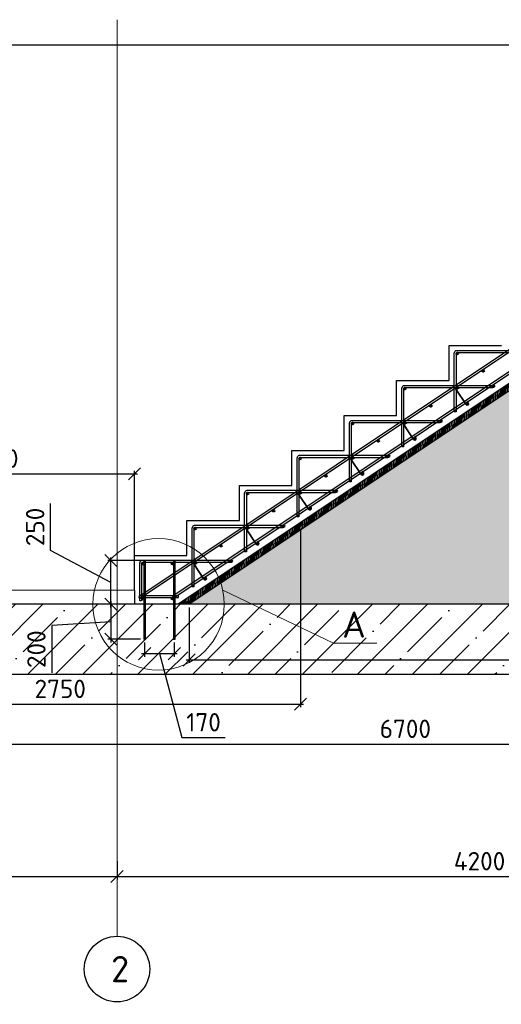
# Model space of a CAD drawing. Header units: millimetres. Extents: x 125896 to 2572636, y -120305 to 130347.
# Tile 64 of 256: x 301856 to 307368, y 44214 to 55476. Entities that reach past the tile are written whole.
import ezdxf

# ---------------------------------------------------------------- set-up
doc = ezdxf.new("R2010")
doc.units = ezdxf.units.MM
doc.linetypes.add('CENTER', pattern=[2, 1.25, -0.25, 0.25, -0.25])
doc.linetypes.add('CENTER2', pattern=[28.575, 19.05, -3.175, 3.175, -3.175])
for name, color, linetype, lineweight in [('Арматура', 152, 'Continuous', 40), ('ОСИ', 7, 'CENTER', 15), ('Основная 0.35', 200, 'Continuous', 35), ('Столовая Двери и окна', 7, 'Continuous', 15), ('ТЕКСТ', 7, 'Continuous', 15)]:
    doc.layers.add(name, color=color, linetype=linetype, lineweight=lineweight)
doc.layers.add('СПДС_Оси', color=7, linetype='Continuous')
doc.layers.add('ФВ-2', color=7, linetype='Continuous')
doc.styles.get("Standard").update_dxf_attribs({"font": 'isocpeur.ttf'})
doc.styles.add('ГОСТ', font='isocpeur.ttf')
doc.dimstyles.new('Осевые', dxfattribs={"dimscale": 0.7, "dimtxt": 450, "dimasz": 400, "dimexe": 100, "dimexo": 100, "dimgap": 100, "dimtad": 1, "dimdec": 0, "dimzin": 0, "dimdsep": 46, "dimtxsty": 'Standard', "dimblk": 'OBLIQUE', "dimcen": 9, "dimdle": 100, "dimazin": 0, "dimtm": 1e-09, "dimtfac": 1, "dimtdec": 0, "dimtofl": 0, "dimtmove": 0, "dimatfit": 3, "dimfxl": 1, "dimtolj": 1, "dimtzin": 0, "dimarcsym": 0})

# ---------------------------------------------------------------- blocks, each defined once
blk = doc.blocks.new('_OBLIQUE')
at = {"color": 0, "linetype": 'ByBlock'}
blk.add_line((-0.5, -0.5), (0.5, 0.5), dxfattribs=at)
blk = doc.blocks.new('*D511')
at = {"layer": 'Defpoints', "color": 0, "linetype": 'ByBlock', "lineweight": 20, "ltscale": 13, "transparency": 16777216}
for p in [(299570, 48789), (312970, 48789), (312970, 47190)]:
    blk.add_point(p, dxfattribs=at)
at = {"layer": 'ОСИ', "color": 0, "linetype": 'ByBlock', "lineweight": -2, "ltscale": 13, "transparency": 16777216}
for p, q in [((299570, 48754), (299570, 47155)), ((312970, 48754), (312970, 47155)), ((299535, 47190), (313005, 47190))]:
    blk.add_line(p, q, dxfattribs=at)
at = {"layer": 'ОСИ', "color": 0, "linetype": 'ByBlock', "lineweight": -2, "ltscale": 13, "transparency": 16777216, "xscale": 140, "yscale": 140, "zscale": 140, "rotation": 180}
blk.add_blockref('_OBLIQUE', (299570, 47190), dxfattribs=at)
at = {"layer": 'ОСИ', "color": 0, "linetype": 'ByBlock', "lineweight": -2, "ltscale": 13, "transparency": 16777216, "xscale": 140, "yscale": 140, "zscale": 140}
blk.add_blockref('_OBLIQUE', (312970, 47190), dxfattribs=at)
at = {"layer": 'ОСИ', "color": 0, "linetype": 'ByBlock', "ltscale": 13, "transparency": 16777216, "insert": (306270, 47365), "char_height": 210, "attachment_point": 5}
blk.add_mtext('\\A1;6700', dxfattribs=at)
blk = doc.blocks.new('*D508')
at = {"layer": 'Defpoints', "color": 0, "linetype": 'ByBlock', "lineweight": 20, "ltscale": 13, "transparency": 16777216}
for p in [(305070, 49684), (299570, 48277), (305070, 47647)]:
    blk.add_point(p, dxfattribs=at)
at = {"layer": 'ОСИ', "color": 0, "linetype": 'ByBlock', "lineweight": -2, "ltscale": 13, "transparency": 16777216}
for p, q in [((305070, 49649), (305070, 47612)), ((299570, 48242), (299570, 47612)), ((299535, 47647), (305105, 47647))]:
    blk.add_line(p, q, dxfattribs=at)
at = {"layer": 'ОСИ', "color": 0, "linetype": 'ByBlock', "lineweight": -2, "ltscale": 13, "transparency": 16777216, "xscale": 140, "yscale": 140, "zscale": 140, "rotation": 180}
blk.add_blockref('_OBLIQUE', (299570, 47647), dxfattribs=at)
at = {"layer": 'ОСИ', "color": 0, "linetype": 'ByBlock', "lineweight": -2, "ltscale": 13, "transparency": 16777216, "xscale": 140, "yscale": 140, "zscale": 140}
blk.add_blockref('_OBLIQUE', (305070, 47647), dxfattribs=at)
at = {"layer": 'ОСИ', "color": 0, "linetype": 'ByBlock', "ltscale": 13, "transparency": 16777216, "insert": (302320, 47822), "char_height": 210, "attachment_point": 5}
blk.add_mtext('\\A1;2750', dxfattribs=at)
blk = doc.blocks.new('*D513')
at = {"layer": 'Defpoints', "color": 0, "linetype": 'ByBlock', "lineweight": 20, "ltscale": 13, "transparency": 16777216}
for p in [(303210, 48789), (302900, 48389), (303275, 48389)]:
    blk.add_point(p, dxfattribs=at)
at = {"layer": 'ОСИ', "color": 0, "linetype": 'ByBlock', "lineweight": -2, "ltscale": 13, "transparency": 16777216}
for p, q in [((303175, 48789), (302865, 48789)), ((302900, 48824), (302900, 48354)), ((302900, 48589), (302222, 48545)), ((302222, 48545), (302222, 48006)), ((303240, 48389), (302865, 48389))]:
    blk.add_line(p, q, dxfattribs=at)
at = {"layer": 'ОСИ', "color": 0, "linetype": 'ByBlock', "lineweight": -2, "ltscale": 13, "transparency": 16777216, "xscale": 140, "yscale": 140, "zscale": 140}
for p, rotation in [((302900, 48789), 90), ((302900, 48389), 270)]:
    blk.add_blockref('_OBLIQUE', p, dxfattribs=dict(at, rotation=rotation))
at = {"layer": 'ОСИ', "color": 0, "linetype": 'ByBlock', "ltscale": 13, "transparency": 16777216, "insert": (302047, 48276), "char_height": 210, "attachment_point": 5, "rotation": 90}
blk.add_mtext('\\A1;200', dxfattribs=at)
blk = doc.blocks.new('*D514')
at = {"layer": 'Defpoints', "color": 0, "linetype": 'ByBlock', "lineweight": 20, "ltscale": 13, "transparency": 16777216}
for p in [(302900, 49289), (303295, 49289), (303230, 48789)]:
    blk.add_point(p, dxfattribs=at)
at = {"layer": 'ОСИ', "color": 0, "linetype": 'ByBlock', "lineweight": -2, "ltscale": 13, "transparency": 16777216}
for p, q in [((302208, 49404), (302208, 49943)), ((302900, 49039), (302208, 49404)), ((303260, 49289), (302865, 49289)), ((302900, 48754), (302900, 49324)), ((303195, 48789), (302865, 48789))]:
    blk.add_line(p, q, dxfattribs=at)
at = {"layer": 'ОСИ', "color": 0, "linetype": 'ByBlock', "lineweight": -2, "ltscale": 13, "transparency": 16777216, "xscale": 140, "yscale": 140, "zscale": 140}
for p, rotation in [((302900, 49289), 90), ((302900, 48789), 270)]:
    blk.add_blockref('_OBLIQUE', p, dxfattribs=dict(at, rotation=rotation))
at = {"layer": 'ОСИ', "color": 0, "linetype": 'ByBlock', "ltscale": 13, "transparency": 16777216, "insert": (302033, 49674), "char_height": 210, "attachment_point": 5, "rotation": 90}
blk.add_mtext('\\A1;250', dxfattribs=at)
blk = doc.blocks.new('*D515')
at = {"layer": 'Defpoints', "color": 0, "linetype": 'ByBlock', "lineweight": 20, "ltscale": 13, "transparency": 16777216}
for p in [(303285, 48389), (303625, 48389), (303625, 48225)]:
    blk.add_point(p, dxfattribs=at)
at = {"layer": 'ОСИ', "color": 0, "linetype": 'ByBlock', "lineweight": -2, "ltscale": 13, "transparency": 16777216}
for p, q in [((303285, 48354), (303285, 48190)), ((303625, 48354), (303625, 48190)), ((303250, 48225), (303660, 48225)), ((303455, 48225), (303712, 47265)), ((303712, 47265), (304209, 47265))]:
    blk.add_line(p, q, dxfattribs=at)
at = {"layer": 'ОСИ', "color": 0, "linetype": 'ByBlock', "lineweight": -2, "ltscale": 13, "transparency": 16777216, "xscale": 140, "yscale": 140, "zscale": 140, "rotation": 180}
blk.add_blockref('_OBLIQUE', (303285, 48225), dxfattribs=at)
at = {"layer": 'ОСИ', "color": 0, "linetype": 'ByBlock', "lineweight": -2, "ltscale": 13, "transparency": 16777216, "xscale": 140, "yscale": 140, "zscale": 140}
blk.add_blockref('_OBLIQUE', (303625, 48225), dxfattribs=at)
at = {"layer": 'ОСИ', "color": 0, "linetype": 'ByBlock', "ltscale": 13, "transparency": 16777216, "insert": (303960, 47440), "char_height": 210, "attachment_point": 5}
blk.add_mtext('\\A1;170', dxfattribs=at)
blk = doc.blocks.new('*D517')
at = {"layer": 'Defpoints', "color": 0, "linetype": 'ByBlock', "lineweight": 20, "ltscale": 13, "transparency": 16777216}
for p in [(303795, 48789, -360), (312570, 48789, -360), (312570, 48153)]:
    blk.add_point(p, dxfattribs=at)
at = {"layer": 'ОСИ', "color": 0, "linetype": 'ByBlock', "lineweight": -2, "ltscale": 13, "transparency": 16777216}
for p, q in [((303795, 48754), (303795, 48118)), ((312570, 48754), (312570, 48118)), ((303760, 48153), (312605, 48153))]:
    blk.add_line(p, q, dxfattribs=at)
at = {"layer": 'ОСИ', "color": 0, "linetype": 'ByBlock', "lineweight": -2, "ltscale": 13, "transparency": 16777216, "xscale": 140, "yscale": 140, "zscale": 140, "rotation": 180}
blk.add_blockref('_OBLIQUE', (303795, 48153), dxfattribs=at)
at = {"layer": 'ОСИ', "color": 0, "linetype": 'ByBlock', "lineweight": -2, "ltscale": 13, "transparency": 16777216, "xscale": 140, "yscale": 140, "zscale": 140}
blk.add_blockref('_OBLIQUE', (312570, 48153), dxfattribs=at)
at = {"layer": 'ОСИ', "color": 0, "linetype": 'ByBlock', "ltscale": 13, "transparency": 16777216, "insert": (308182, 48328), "char_height": 210, "attachment_point": 5}
blk.add_mtext('\\A1;4387', dxfattribs=at)
blk = doc.blocks.new('*D519')
at = {"layer": 'Defpoints', "color": 0, "linetype": 'ByBlock', "lineweight": 20, "ltscale": 13, "transparency": 16777216}
for p in [(312348, 54491, -360), (308309, 49686), (303670, 48789, -360), (303795, 48789, -360), (312570, 48789, -360)]:
    blk.add_point(p, dxfattribs=at)
at = {"layer": 'ОСИ', "color": 0, "linetype": 'ByBlock', "lineweight": -2, "ltscale": 13, "transparency": 16777216}
blk.add_arc((303795, 48789), 4602, 360, 33.6901, dxfattribs=at)
at = {"layer": 'ОСИ', "color": 0, "linetype": 'ByBlock', "lineweight": -2, "ltscale": 13, "transparency": 16777216, "xscale": 140, "yscale": 140, "zscale": 140}
for p, rotation in [((307624, 51342), 123.6900675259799), ((308397, 48789), 269.9999999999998)]:
    blk.add_blockref('_OBLIQUE', p, dxfattribs=dict(at, rotation=rotation))
at = {"layer": 'ОСИ', "color": 0, "linetype": 'ByBlock', "ltscale": 13, "transparency": 16777216, "insert": (308367, 50174), "char_height": 210, "attachment_point": 5, "rotation": 286.845}
blk.add_mtext('\\A1;33.7°', dxfattribs=at)
blk = doc.blocks.new('*D522')
at = {"layer": 'Defpoints', "color": 0, "linetype": 'ByBlock', "lineweight": 20, "ltscale": 13, "transparency": 16777216}
for p in [(303170, 50281), (299970, 49052), (303170, 49052)]:
    blk.add_point(p, dxfattribs=at)
at = {"layer": 'ОСИ', "color": 0, "linetype": 'ByBlock', "lineweight": -2, "ltscale": 13, "transparency": 16777216}
for p, q in [((299935, 50281), (303205, 50281)), ((299970, 49087), (299970, 50316)), ((303170, 49087), (303170, 50316))]:
    blk.add_line(p, q, dxfattribs=at)
at = {"layer": 'ОСИ', "color": 0, "linetype": 'ByBlock', "lineweight": -2, "ltscale": 13, "transparency": 16777216, "xscale": 140, "yscale": 140, "zscale": 140, "rotation": 180}
blk.add_blockref('_OBLIQUE', (299970, 50281), dxfattribs=at)
at = {"layer": 'ОСИ', "color": 0, "linetype": 'ByBlock', "lineweight": -2, "ltscale": 13, "transparency": 16777216, "xscale": 140, "yscale": 140, "zscale": 140}
blk.add_blockref('_OBLIQUE', (303170, 50281), dxfattribs=at)
at = {"layer": 'ОСИ', "color": 0, "linetype": 'ByBlock', "ltscale": 13, "transparency": 16777216, "insert": (301570, 50456), "char_height": 210, "attachment_point": 5}
blk.add_mtext('\\A1;1600', dxfattribs=at)
blk = doc.blocks.new('*D523')
at = {"layer": 'Defpoints', "color": 0, "linetype": 'ByBlock', "lineweight": 20, "ltscale": 13, "transparency": 16777216}
for p in [(299570, 47059), (302970, 45885), (302970, 45676)]:
    blk.add_point(p, dxfattribs=at)
at = {"layer": 'ОСИ', "color": 0, "linetype": 'ByBlock', "lineweight": -2, "ltscale": 13, "transparency": 16777216}
for p, q in [((299570, 47024), (299570, 45641)), ((302970, 45850), (302970, 45641)), ((299535, 45676), (303005, 45676))]:
    blk.add_line(p, q, dxfattribs=at)
at = {"layer": 'ОСИ', "color": 0, "linetype": 'ByBlock', "lineweight": -2, "ltscale": 13, "transparency": 16777216, "xscale": 140, "yscale": 140, "zscale": 140, "rotation": 180}
blk.add_blockref('_OBLIQUE', (299570, 45676), dxfattribs=at)
at = {"layer": 'ОСИ', "color": 0, "linetype": 'ByBlock', "lineweight": -2, "ltscale": 13, "transparency": 16777216, "xscale": 140, "yscale": 140, "zscale": 140}
blk.add_blockref('_OBLIQUE', (302970, 45676), dxfattribs=at)
at = {"layer": 'ОСИ', "color": 0, "linetype": 'ByBlock', "ltscale": 13, "transparency": 16777216, "insert": (301270, 45851), "char_height": 210, "width": 583.33, "attachment_point": 5}
blk.add_mtext('\\A1;1700', dxfattribs=at)
blk = doc.blocks.new('*D524')
at = {"layer": 'Defpoints', "color": 0, "linetype": 'ByBlock', "lineweight": 20, "ltscale": 13, "transparency": 16777216}
for p in [(302970, 45885), (311370, 45885), (311370, 45676)]:
    blk.add_point(p, dxfattribs=at)
at = {"layer": 'ОСИ', "color": 0, "linetype": 'ByBlock', "lineweight": -2, "ltscale": 13, "transparency": 16777216}
for p, q in [((302970, 45850), (302970, 45641)), ((311370, 45850), (311370, 45641)), ((302935, 45676), (311405, 45676))]:
    blk.add_line(p, q, dxfattribs=at)
at = {"layer": 'ОСИ', "color": 0, "linetype": 'ByBlock', "lineweight": -2, "ltscale": 13, "transparency": 16777216, "xscale": 140, "yscale": 140, "zscale": 140, "rotation": 180}
blk.add_blockref('_OBLIQUE', (302970, 45676), dxfattribs=at)
at = {"layer": 'ОСИ', "color": 0, "linetype": 'ByBlock', "lineweight": -2, "ltscale": 13, "transparency": 16777216, "xscale": 140, "yscale": 140, "zscale": 140}
blk.add_blockref('_OBLIQUE', (311370, 45676), dxfattribs=at)
at = {"layer": 'ОСИ', "color": 0, "linetype": 'ByBlock', "ltscale": 13, "transparency": 16777216, "insert": (307119, 45851), "char_height": 210, "width": 583.33, "attachment_point": 5}
blk.add_mtext('\\A1;4200', dxfattribs=at)

msp = doc.modelspace()

# ---------------------------------------------------------------- hatches: boundary and pattern name
at = {"layer": 'Арматура'}
h = msp.add_hatch(color=256, dxfattribs=at)
edge = h.paths.add_edge_path()
edge.add_arc((306863.8, 51655.3), 10, 0, 360)
h = msp.add_hatch(color=256, dxfattribs=at)
edge = h.paths.add_edge_path()
edge.add_arc((307160.3, 51458.8), 10, 0, 360)
h = msp.add_hatch(color=256, dxfattribs=at)
edge = h.paths.add_edge_path()
edge.add_arc((306263.8, 51255.3), 10, 0, 360)
h = msp.add_hatch(color=256, dxfattribs=at)
edge = h.paths.add_edge_path()
edge.add_arc((306860.3, 51258.8), 10, 0, 360)
h = msp.add_hatch(color=256, dxfattribs=at)
edge = h.paths.add_edge_path()
edge.add_arc((307277.5, 51283), 10, 0, 360)
h = msp.add_hatch(color=256, dxfattribs=at)
edge = h.paths.add_edge_path()
edge.add_arc((306560.3, 51058.8), 10, 0, 360)
h = msp.add_hatch(color=256, dxfattribs=at)
edge = h.paths.add_edge_path()
edge.add_arc((306977.5, 51083), 10, 0, 360)
h = msp.add_hatch(color=256, dxfattribs=at)
edge = h.paths.add_edge_path()
edge.add_arc((305663.8, 50855.3), 10, 0, 360)
h = msp.add_hatch(color=256, dxfattribs=at)
edge = h.paths.add_edge_path()
edge.add_arc((306260.3, 50858.8), 10, 0, 360)
h = msp.add_hatch(color=256, dxfattribs=at)
edge = h.paths.add_edge_path()
edge.add_arc((306677.5, 50883), 10, 0, 360)
h = msp.add_hatch(color=256, dxfattribs=at)
edge = h.paths.add_edge_path()
edge.add_arc((306377.5, 50683), 10, 0, 360)
h = msp.add_hatch(color=256, dxfattribs=at)
edge = h.paths.add_edge_path()
edge.add_arc((305960.3, 50658.8), 10, 0, 360)
h = msp.add_hatch(color=256, dxfattribs=at)
edge = h.paths.add_edge_path()
edge.add_arc((305063.8, 50455.3), 10, 0, 360)
h = msp.add_hatch(color=256, dxfattribs=at)
edge = h.paths.add_edge_path()
edge.add_arc((305660.3, 50458.8), 10, 0, 360)
h = msp.add_hatch(color=256, dxfattribs=at)
edge = h.paths.add_edge_path()
edge.add_arc((306077.5, 50483), 10, 0, 360)
h = msp.add_hatch(color=256, dxfattribs=at)
edge = h.paths.add_edge_path()
edge.add_arc((305360.3, 50258.8), 10, 0, 360)
h = msp.add_hatch(color=256, dxfattribs=at)
edge = h.paths.add_edge_path()
edge.add_arc((305777.5, 50283), 10, 0, 360)
h = msp.add_hatch(color=256, dxfattribs=at)
edge = h.paths.add_edge_path()
edge.add_arc((304463.8, 50055.3), 10, 0, 360)
h = msp.add_hatch(color=256, dxfattribs=at)
edge = h.paths.add_edge_path()
edge.add_arc((305060.3, 50058.8), 10, 0, 360)
h = msp.add_hatch(color=256, dxfattribs=at)
edge = h.paths.add_edge_path()
edge.add_arc((305477.5, 50083), 10, 0, 360)
h = msp.add_hatch(color=256, dxfattribs=at)
edge = h.paths.add_edge_path()
edge.add_arc((305177.5, 49883), 10, 0, 360)
h = msp.add_hatch(color=256, dxfattribs=at)
edge = h.paths.add_edge_path()
edge.add_arc((304760.3, 49858.8), 10, 0, 360)
h = msp.add_hatch(color=256, dxfattribs=at)
edge = h.paths.add_edge_path()
edge.add_arc((303863.8, 49655.3), 10, 0, 360)
h = msp.add_hatch(color=256, dxfattribs=at)
edge = h.paths.add_edge_path()
edge.add_arc((304460.3, 49658.8), 10, 0, 360)
h = msp.add_hatch(color=256, dxfattribs=at)
edge = h.paths.add_edge_path()
edge.add_arc((304877.5, 49683), 10, 0, 360)
h = msp.add_hatch(color=256, dxfattribs=at)
edge = h.paths.add_edge_path()
edge.add_arc((304160.3, 49458.8), 10, 0, 360)
h = msp.add_hatch(color=256, dxfattribs=at)
edge = h.paths.add_edge_path()
edge.add_arc((304577.5, 49483), 10, 0, 360)
h = msp.add_hatch(color=256, dxfattribs=at)
edge = h.paths.add_edge_path()
edge.add_arc((303263.8, 49255.3), 10, 0, 360)
h = msp.add_hatch(color=256, dxfattribs=at)
edge = h.paths.add_edge_path()
edge.add_arc((303604.8, 49255.3), 10, 0, 360)
h = msp.add_hatch(color=256, dxfattribs=at)
edge = h.paths.add_edge_path()
edge.add_arc((303860.3, 49258.8), 10, 0, 360)
h = msp.add_hatch(color=256, dxfattribs=at)
edge = h.paths.add_edge_path()
edge.add_arc((304277.5, 49283), 10, 0, 360)
h = msp.add_hatch(color=256, dxfattribs=at)
edge = h.paths.add_edge_path()
edge.add_arc((303977.5, 49083), 10, 0, 360)
h = msp.add_hatch(color=256, dxfattribs=at)
edge = h.paths.add_edge_path()
edge.add_arc((303263.8, 48855.3), 10, 0, 360)
h = msp.add_hatch(color=256, dxfattribs=at)
edge = h.paths.add_edge_path()
edge.add_arc((303604.8, 48855.3), 10, 0, 360)
at = {"layer": 'Столовая Двери и окна', "lineweight": 25, "true_color": 0xc7c8ca, "transparency": 33554648}
h = msp.add_hatch(dxfattribs=at)
h.set_pattern_fill('ANSI35', color=9, scale=70)
h.paths.add_polyline_path([(299469.8, 47989.3), (313069.8, 47989.3), (313069.8, 48789.3), (299469.8, 48789.3)])
at = {"layer": 'ФВ-2', "lineweight": 20, "true_color": 0x000000}
h = msp.add_hatch(dxfattribs=at)
h.set_pattern_fill('ANSI32', color=18, scale=2, angle=43)
h.set_pattern_definition([(88, (-81114.245, -58377.456), (-19.03839525, 0.6648354), []), (88, (-81107.677, -58371.332), (-19.03839525, 0.6648354), [])])
h.paths.add_polyline_path([(312569.8, 54491.5), (312569.8, 54549.3), (312309.8, 54549.3), (303669.8, 48789.3), (303795, 48789.3), (312348.3, 54491.5)])
h = msp.add_hatch(dxfattribs=at)
h.set_pattern_fill('AR-CONC', color=18, scale=2)
h.set_pattern_definition([(50, (-82727, -58377.46), (364.36934, -31.87817), [38.1, -419.1]), (355, (-82727, -58377.46), (-70.48684, 382.1137), [30.48, -335.28117]), (100.45144, (-82696.64, -58380.1), (293.8825, 350.2355), [32.38002, -356.1805]), (46.1842, (-82727, -58275.86), (542.1581, -84.08466), [57.15, -628.65]), (96.63556, (-82681.8, -58282.86), (474.8083, 494.85225), [48.57005, -534.2712]), (351.18415, (-82727, -58275.86), (474.8083, 494.85225), [45.7199, -502.9195]), (21, (-82676.2, -58301.26), (303.22878, -204.5304), [38.1, -419.1]), (326, (-82676.2, -58301.26), (123.60406, 368.37593), [30.48, -335.28]), (71.451445, (-82650.93, -58318.3), (426.83284, 163.84554), [32.38002, -356.17988]), (37.5, (-82727, -58377.46), (6.177207, 169.110078), [0, -331.216, 0, -340.36, 0, -336.55]), (7.5, (-82727, -58377.46), (133.639325, 200.36115), [0, -194.056, 0, -323.596, 0, -128.27]), (327.5, (-82840.28, -58377.46), (271.18119, -11.45749), [0, -127, 0, -396.24, 0, -525.78]), (317.5, (-82891.08, -58377.46), (296.25836, 50.85298), [0, -165.1, 0, -263.144, 0, -373.38])])
edge = h.paths.add_edge_path()
edge.add_line((303795, 48789.3), (312348.3, 54491.5))
edge.add_line((312348.3, 54491.5), (312569.8, 54491.5))
edge.add_line((312569.8, 54491.5), (312569.8, 48789.3))
edge.add_line((312569.8, 48789.3), (303669.8, 48789.3))

# ---------------------------------------------------------------- linework, layer by layer
at = {"layer": 'Арматура'}
for centre in [(306863.8, 51655.3), (307160.3, 51458.8), (306263.8, 51255.3), (306860.3, 51258.8), (307277.5, 51283, 38.4), (306560.3, 51058.8), (306977.5, 51083, 38.4), (305663.8, 50855.3), (306260.3, 50858.8), (306677.5, 50883, 38.4), (306377.5, 50683, 38.4), (305960.3, 50658.8), (305063.8, 50455.3), (305660.3, 50458.8), (306077.5, 50483, 38.4), (305360.3, 50258.8), (305777.5, 50283, 38.4), (304463.8, 50055.3), (305060.3, 50058.8), (305477.5, 50083, 38.4), (305177.5, 49883, 38.4), (304760.3, 49858.8), (303863.8, 49655.3), (304460.3, 49658.8), (304877.5, 49683, 38.4), (304160.3, 49458.8), (304577.5, 49483, 38.4), (303263.8, 49255.3), (303604.8, 49255.3), (303860.3, 49258.8), (304277.5, 49283, 38.4), (303977.5, 49083, 38.4), (303263.8, 48855.3), (303604.8, 48855.3)]:
    msp.add_circle(centre, 10, dxfattribs=at)
at = {"layer": 'ОСИ', "color": 16, "linetype": 'CENTER2', "lineweight": 15, "ltscale": 0.2, "transparency": 33554687}
msp.add_line((302969.8, 55475.6), (302969.8, 44991.8), dxfattribs=at)
at = {"layer": 'Основная 0.35'}
for p, q in [((306964.8, 51074.9, 38.4), (306847.6, 51250.8)), ((306872.9, 51266.9), (306882.4, 51251.9)), ((306990.1, 51091, 38.4), (306976.8, 51112, 38.4)), ((306364.8, 50674.9, 38.4), (306247.6, 50850.8)), ((306272.9, 50866.9), (306282.4, 50851.9)), ((306390.1, 50691, 38.4), (306376.8, 50712, 38.4)), ((305672.9, 50466.9), (305682.4, 50451.9)), ((305764.8, 50274.9, 38.4), (305647.6, 50450.8)), ((305790.1, 50291, 38.4), (305776.8, 50312, 38.4)), ((305164.8, 49874.9, 38.4), (305047.6, 50050.8)), ((305072.9, 50066.9), (305082.4, 50051.9)), ((305190.1, 49891, 38.4), (305176.8, 49912, 38.4)), ((304472.9, 49666.9), (304482.4, 49651.9)), ((304564.8, 49474.9, 38.4), (304447.6, 49650.8)), ((304590.1, 49491, 38.4), (304576.8, 49512, 38.4)), ((303964.8, 49074.9, 38.4), (303847.6, 49250.8)), ((303872.9, 49266.9), (303882.4, 49251.9)), ((303990.1, 49091, 38.4), (303976.8, 49112, 38.4))]:
    msp.add_line(p, q, dxfattribs=at)
for centre, start, end in [((306860.3, 51258.8), 32.40892, 212.40892), ((306977.5, 51083, 38.4), 212.40892, 32.40892), ((306260.3, 50858.8), 32.40892, 212.40892), ((306377.5, 50683, 38.4), 212.40892, 32.40892), ((305660.3, 50458.8), 32.40892, 212.40892), ((305777.5, 50283, 38.4), 212.40892, 32.40892), ((305060.3, 50058.8), 32.40892, 212.40892), ((305177.5, 49883, 38.4), 212.40892, 32.40892), ((304460.3, 49658.8), 32.40892, 212.40892), ((304577.5, 49483, 38.4), 212.40892, 32.40892), ((303860.3, 49258.8), 32.40892, 212.40892), ((303977.5, 49083, 38.4), 212.40892, 32.40892)]:
    msp.add_arc(centre, 15, start, end, dxfattribs=at)
at = {"layer": 'СПДС_Оси', "linetype": 'Continuous', "lineweight": 25, "ltscale": 150}
msp.add_circle((302969.8, 44616.8), 375, dxfattribs=at)
at = {"layer": 'Столовая Двери и окна', "color": 18, "lineweight": 30, "true_color": 0x000000}
for p, q in [((299969.8, 55189.3), (312569.8, 55189.3)), ((312309.8, 54549.3, -468), (303669.8, 48789.3, -360)), ((312348.3, 54491.5, -655.5), (303795, 48789.3, -548.6)), ((303169.8, 48949.3, 720), (303169.8, 48789.3))]:
    msp.add_line(p, q, dxfattribs=at)
at = {"layer": 'Столовая Двери и окна', "color": 18, "lineweight": 20, "true_color": 0x000000}
for p, q in [((303169.8, 48949.3), (299970.1, 48949.3)), ((304180.4, 48949.4, -720), (305447.8, 48345.2)), ((305447.8, 48345.2), (305942.1, 48345.2))]:
    msp.add_line(p, q, dxfattribs=at)
at = {"layer": 'Столовая Двери и окна', "color": 146, "lineweight": 30, "true_color": 0x105689}
msp.add_line((303225.8, 48886.8), (303225.8, 48866.8), dxfattribs=at)
for points, elevation in [([(312251.6, 54872.7), (312240.5, 54889.3), (303217.8, 48874.2), (303228.9, 48857.5)], -398.4), ([(312376.6, 54702), (312365.5, 54718.6), (303609, 48881), (303620.1, 48864.3)], -360)]:
    msp.add_lwpolyline(points, close=True, dxfattribs=dict(at, elevation=elevation))
at = {"layer": 'Столовая Двери и окна', "color": 18, "lineweight": 20, "true_color": 0x000000, "elevation": -360}
msp.add_lwpolyline([(312569.8, 54491.5), (312569.8, 54549.3), (312309.8, 54549.3), (303669.8, 48789.3), (303795, 48789.3), (312348.3, 54491.5), (312569.8, 54491.5)], close=True, dxfattribs=at)
msp.add_lwpolyline([(303795, 48789.3), (312348.3, 54491.5), (312569.8, 54491.5), (312569.8, 48789.3), (303669.8, 48789.3)], dxfattribs=at)
at = {"layer": 'Столовая Двери и окна', "color": 18, "lineweight": 30, "true_color": 0x000000}
msp.add_lwpolyline([(303169.8, 48949.3), (303169.8, 49349.3), (303769.8, 49349.3), (303769.8, 49749.3), (304369.8, 49749.3), (304369.8, 50149.3), (304969.8, 50149.3), (304969.8, 50549.3), (305569.8, 50549.3), (305569.8, 50949.3), (306169.8, 50949.3), (306169.8, 51349.3), (306769.8, 51349.3), (306769.8, 51749.3), (307369.8, 51749.3)], dxfattribs=at)
at = {"layer": 'Столовая Двери и окна', "color": 146, "lineweight": 30, "true_color": 0x105689}
for points in [[(306849.8, 51652.5), (306849.8, 50989.3), (306829.8, 50989.3), (306829.8, 51664.3)], [(306867.6, 51669.3), (307869.8, 51669.3), (307869.8, 51689.3), (306853.8, 51689.3), (306853.8, 51689.3), (306853.8, 51689.3)], [(306249.8, 51252.5), (306249.8, 50589.3), (306229.8, 50589.3), (306229.8, 51264.3)], [(306267.6, 51269.3), (307269.8, 51269.3), (307269.8, 51289.3), (306253.8, 51289.3), (306253.8, 51289.3), (306253.8, 51289.3)], [(305649.8, 50852.5), (305649.8, 50189.3), (305629.8, 50189.3), (305629.8, 50864.3)], [(305667.6, 50869.3), (306669.8, 50869.3), (306669.8, 50889.3), (305653.8, 50889.3), (305653.8, 50889.3), (305653.8, 50889.3)], [(305049.8, 50452.5), (305049.8, 49789.3), (305029.8, 49789.3), (305029.8, 50464.3)], [(305067.6, 50469.3), (306069.8, 50469.3), (306069.8, 50489.3), (305053.8, 50489.3), (305053.8, 50489.3), (305053.8, 50489.3)], [(304449.8, 50052.5), (304449.8, 49389.3), (304429.8, 49389.3), (304429.8, 50064.3)], [(304467.6, 50069.3), (305469.8, 50069.3), (305469.8, 50089.3), (304453.8, 50089.3), (304453.8, 50089.3), (304453.8, 50089.3)], [(303849.8, 49652.5), (303849.8, 48989.3), (303829.8, 48989.3), (303829.8, 49664.3)], [(303867.6, 49669.3), (304869.8, 49669.3), (304869.8, 49689.3), (303853.8, 49689.3), (303853.8, 49689.3), (303853.8, 49689.3)], [(303249.8, 49252.5), (303249.8, 48829.3), (303229.8, 48829.3), (303229.8, 49264.3)], [(303267.6, 49269.3), (304269.8, 49269.3), (304269.8, 49289.3), (303253.8, 49289.3), (303253.8, 49289.3), (303253.8, 49289.3)], [(303225.8, 48866.8), (303672.9, 48866.8), (303672.9, 48886.8), (303225.8, 48886.8), (303225.8, 48886.8), (303225.8, 48886.8)]]:
    msp.add_lwpolyline(points, dxfattribs=at)
at = {"layer": 'Столовая Двери и окна', "color": 5, "lineweight": 30}
for points in [[(303294.8, 49289.3), (303274.8, 49289.3), (303274.8, 48389.3), (303294.8, 48389.3)], [(303634.8, 49289.3), (303614.8, 49289.3), (303614.8, 48389.3), (303634.8, 48389.3)]]:
    msp.add_lwpolyline(points, close=True, dxfattribs=at)
at = {"layer": 'Столовая Двери и окна', "color": 5, "lineweight": 30, "elevation": -720}
msp.add_lwpolyline([(299469.8, 47989.3), (313069.8, 47989.3), (313069.8, 48789.3), (299469.8, 48789.3)], close=True, dxfattribs=at)
at = {"layer": 'Столовая Двери и окна', "color": 18, "lineweight": 20, "true_color": 0x000000}
msp.add_circle((303445.6, 48789.3, -720), 752.1, dxfattribs=at)
at = {"layer": 'Столовая Двери и окна', "color": 146, "lineweight": 30, "true_color": 0x105689}
for centre, radius, start, end in [((306857.2, 51662), 27.5, 97.03929, 175.07833), ((306868.2, 51650.8), 18.5, 86.19482, 184.74031), ((306257.2, 51262), 27.5, 97.03929, 175.07833), ((306268.2, 51250.8), 18.5, 86.19482, 184.74031), ((305657.2, 50862), 27.5, 97.03929, 175.07833), ((305668.2, 50850.8), 18.5, 86.19482, 184.74031), ((305057.2, 50462), 27.5, 97.03929, 175.07833), ((305068.2, 50450.8), 18.5, 86.19482, 184.74031), ((304457.2, 50062), 27.5, 97.03929, 175.07833), ((304468.2, 50050.8), 18.5, 86.19482, 184.74031), ((303857.2, 49662), 27.5, 97.03929, 175.07833), ((303868.2, 49650.8), 18.5, 86.19482, 184.74031), ((303257.2, 49262), 27.5, 97.03929, 175.07833), ((303268.2, 49250.8), 18.5, 86.19482, 184.74031)]:
    msp.add_arc(centre, radius, start, end, dxfattribs=at)

# ---------------------------------------------------------------- texts
at = {"insert": (226281.3, 54484), "char_height": 250, "attachment_point": 1, "style": 'ГОСТ'}
msp.add_mtext_dynamic_manual_height_columns('\\A1;\\pi9384.38;{\\H1.5152x;\\P\\pi1250;Общие указания\\P\\pi250;}1.^IРабочая документация разработана в соответствии с заданием на проектирование, требованиями действующих технических регламентов, стандартов, сводов правил и других документов, содержащих установленные требования.\\P2.^IРабочая документация выполнена в соответствии со следующими нормативными и техническими документами:\\P-^IСП 20.13330.2016 "Нагрузки и Воздействия";\\P-^IСП 63.13330.2012 "Бетонные и железобетонные конструкции. Основные положения";\\P-^IСП 22.13330.2016 "Основания зданий и сооружений";\\P-^IСП 45.13330.2012 "Земляные сооружения, основания и фундаменты".\\P3.   За относительную отметку 0,000 принята отметка чистого пола первого этажа.\\P4.^IПеречень видов работ, для которых необходимо составлять акты освидетельствования скрытых работ:\\P-^Iармирование конструкций;\\P-^Iосвидетельствование опалубки перед бетонированием;\\P-^Iвыполнение сварочных работ;\\P-^Iотбор контрольных проб бетона;\\P-^Iсоответствие законченных железобетонных конструкций проекту с отображением качества работ;\\P-^Iустройство монолитных конструкций, выполняемых в зимнее время;  \\P\\pi0;  -    устройство гидроизоляции;\\P\\pi250;-^Iуплотнение грунтов и обратную засыпку.\\PЗапрещается выполнение последующих работ при отсутствии актов освидетельствования предшествующих скрытых работ во всех случаях.\\P\\pi0;        5. Проект рассчитан на производство работ в период положительных температур. В случае выполнения работ при отрицательных температурах необходимо выполнять требования СНиП часть 3 по производству работ и ППР.\\P        6. При минимальной температуре воздуха до минус 15°С допускается: выдерживание бетона в конструкции методом термоса, при предварительном разогреве бетонной смеси, форсированный электроразогрев бетона в конструкции с повторным уплотнением.\\P\\pi250;При минимальной температуре воздуха до минус 25°С допускается: обогрев бетона в греющей опалубке с помощью низкотемпературных электронагревателей, электродный сквозной прогрев бетона, электрообогрев с помощью греющего провода.\\P\\pi0;7. При отрицательной температуре воздуха уплотнение грунта обратной засыпки в траншеях должно \\Pосуществляться до достижения коэффициента уплотнения 0,98. \\PВремя уплотнения грунта в зависимости от температуры воздуха: \\P\\pi250;-^Iпри t{\\H0.7x;\\So^ ;}-5, 90-120 минут; при t{\\H0.7x;\\So^ ;\\H1.42857x;-10, 60-90 минут; }при t{\\H0.7x;\\So^ ;\\H1.42857x;-20, 40-60 минут; }при t{\\H0.7x;\\So^ ;\\H1.42857x;-30, 20-30 минут;\\P\\pi0;Работы по выполнению насыпей и обратных засыпок при отрицательных температурах должны производить с учетом следующих требований:\\P\\pi250;-^Iподготовку поверхности (основания) насыпи и обратных засыпок следует выполнять с полным удалением снега, льда, промерзшего слоя слабого и пучинистого грунта на всю его глубину;\\P-^Iотсыпку в насыпь и обратные засыпки грунтов необходимо производить при их природной влажности и в талом состоянии с содержанием комьев мерзлого грунта, не превышающим требований, приведенных в приложении М СП 45.13330.2017. Свод правил. Земляные сооружения, основания и фундаменты., и, как правило, на не промерзшие ранее отсыпанные и уплотненные слои. В отдельных случаях при согласовании с автором проекта допускается грунты отсыпать на непучинистые грунты, промерзшие на глубину не более 15 см;\\P-^Iпри пониженной влажности отсыпанных грунтов для их уплотнения следует применять более тяжелое грунтоуплотняющее оборудование; \\P-^Iработы по отсыпке и уплотнению каждого слоя должны выполнять в течение одной рабочей смены; - при выполнении насыпей из глинистых грунтов при обильном снеговыпадении все работы должны быть прекращены; - перерывы в работах по выполнению насыпей и обратных засыпок допускаются только при условиях, что за время перерыва глубина промерзания ранее уплотненных пучинистых грунтов не превысит 15 см или на время перерыва ранее уплотненные грунты утепляются специальными средствами (например, маловлажным рыхлым грунтом, который в последующем удаляется); - все работы по отсыпке грунтов и их уплотнению выполняют с повышенной интенсивностью.}', width=20474.372, gutter_width=5800, heights=[24436.9], dxfattribs=at)
at = {"layer": 'СПДС_Оси', "linetype": 'Continuous', "lineweight": 25, "ltscale": 150, "insert": (302902.9, 44766.9), "char_height": 300, "width": 825, "attachment_point": 1}
msp.add_mtext('2', dxfattribs=at)
at = {"layer": 'ТЕКСТ', "lineweight": 25}
msp.add_text('А', height=300, dxfattribs=at).set_placement((305547.2, 48407.7))

# ---------------------------------------------------------------- dimensions: what is measured, and where the dimension line sits
at = {"layer": 'ОСИ', "linetype": 'ByBlock', "ltscale": 13}
dim = msp.add_angular_dim_2l(base=(308309, 49685.5), line1=((303795, 48789.3, -360), (312348.3, 54491.5, -360)), line2=((312569.8, 48789.3, -360), (303669.8, 48789.3, -360)), dimstyle='Осевые', override={"dimtxt": 300, "dimasz": 200, "dimexe": 50, "dimexo": 50, "dimlfac": 0.5, "dimdle": 50, "dimadec": 1, "dimtmove": 1}, dxfattribs=at)
dim.commit()
dim.dimension.update_dxf_attribs({"geometry": '*D519', "text_midpoint": (308367.2, 50173.6)})
for base, p1, p2, picture, middle in [((303169.8, 50280.9), (299969.8, 49052), (303169.8, 49052), '*D522', (301569.8, 50455.9)), ((305070.1, 47647.1), (299569.8, 48277.5), (305070.1, 49684), '*D508', (302319.9, 47822.1)), ((312969.8, 47190.3), (299569.8, 48789.3), (312969.8, 48789.3), '*D511', (306269.8, 47365.3)), ((312569.8, 48153.1), (303795, 48789.3, -360), (312569.8, 48789.3, -360), '*D517', (308182.4, 48328.1))]:
    dim = msp.add_linear_dim(base=base, p1=p1, p2=p2, dimstyle='Осевые', override={"dimtxt": 300, "dimasz": 200, "dimexe": 50, "dimexo": 50, "dimlfac": 0.5, "dimdle": 50, "dimtmove": 1}, dxfattribs=at)
    dim.commit()
    dim.dimension.update_dxf_attribs({"geometry": picture, "text_midpoint": middle})
for base, p1, p2, picture, middle in [((302899.6, 49289.3), (303229.8, 48789.3), (303294.8, 49289.3), '*D514', (302208.4, 49474)), ((302899.6, 48389.3), (303209.8, 48789.3), (303274.8, 48389.3), '*D513', (302222.1, 48475.3))]:
    dim = msp.add_linear_dim(base=base, p1=p1, p2=p2, angle=90, dimstyle='Осевые', override={"dimtxt": 300, "dimasz": 200, "dimexe": 50, "dimexo": 50, "dimlfac": 0.5, "dimdle": 50, "dimtmove": 1}, dxfattribs=at)
    dim.commit()
    dim.dimension.update_dxf_attribs({"geometry": picture, "text_midpoint": middle, "dimtype": 160})
for base, p1, p2, picture, middle in [((303624.8, 48225.5), (303284.8, 48389.3), (303624.8, 48389.3), '*D515', (303781.6, 47264.9)), ((302969.8, 45675.9), (299569.8, 47059.3), (302969.8, 45885), '*D523', (301269.8, 45675.9)), ((311369.8, 45675.9), (302969.8, 45885), (311369.8, 45885), '*D524', (307119.5, 45675.9))]:
    dim = msp.add_linear_dim(base=base, p1=p1, p2=p2, dimstyle='Осевые', override={"dimtxt": 300, "dimasz": 200, "dimexe": 50, "dimexo": 50, "dimlfac": 0.5, "dimdle": 50, "dimtmove": 1}, dxfattribs=at)
    dim.commit()
    dim.dimension.update_dxf_attribs({"geometry": picture, "text_midpoint": middle, "dimtype": 160})

doc.saveas('drawing.dxf')
